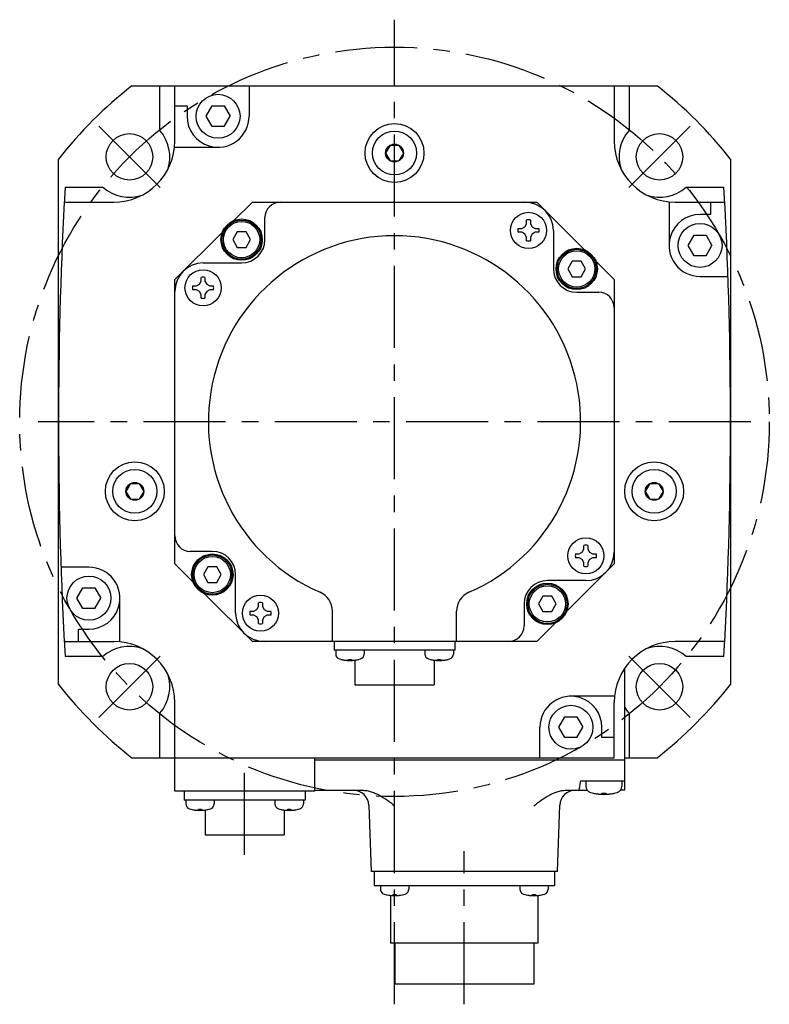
# Model space of a CAD drawing. Header units: millimetres. Extents: x 110 to 842, y 448 to 647.
# Tile 1 of 5: x 110 to 255, y 448 to 639. Entities that reach past the tile are written whole.
import ezdxf

# ---------------------------------------------------------------- set-up
doc = ezdxf.new("R2010")
doc.units = ezdxf.units.MM
doc.linetypes.add('CENTER', pattern=[50.8, 31.75, -6.35, 6.35, -6.35])
doc.layers.add('CENTER', color=2, linetype='CENTER')

msp = doc.modelspace()

# ---------------------------------------------------------------- linework, layer by layer
for p, q in [((131.8, 625.87), (233.41, 625.87)), ((137.22, 617.26), (137.22, 625.87)), ((140.11, 615.19), (140.11, 625.87)), ((154.48, 625.87), (154.48, 619.98)), ((225.11, 625.87), (225.11, 615.19)), ((228, 625.87), (228, 617.26)), ((140.11, 621.98), (142.48, 621.98)), ((142.48, 621.98), (142.48, 619.98)), ((146.17, 619.98), (147.33, 621.98)), ((147.33, 621.98), (149.64, 621.98)), ((149.64, 621.98), (150.79, 619.98)), ((147.33, 617.98), (146.17, 619.98)), ((149.64, 617.98), (150.79, 619.98)), ((149.64, 617.98), (147.33, 617.98)), ((140.05, 613.98), (148.48, 613.98)), ((181.77, 614.37), (180.89, 612.87)), ((181.77, 614.37), (183.45, 614.37)), ((183.45, 614.37), (184.33, 612.87)), ((117.61, 510.06), (117.61, 611.68)), ((180.89, 612.87), (181.77, 611.37)), ((184.33, 612.87), (183.45, 611.37)), ((247.61, 611.68), (247.61, 510.06)), ((181.77, 611.37), (183.45, 611.37)), ((118.9, 606.26), (126.22, 606.26)), ((239, 606.26), (246.32, 606.26)), ((118.74, 603.37), (128.29, 603.37)), ((151.55, 599.82), (155.11, 603.37)), ((155.11, 603.37), (210.11, 603.37)), ((210.11, 603.37), (219.33, 594.15)), ((235.71, 603.43), (235.71, 594.99)), ((236.93, 603.37), (246.48, 603.37)), ((243.71, 603.37), (243.71, 600.99)), ((157.54, 596.11), (157.54, 600.37)), ((243.71, 600.99), (241.71, 600.99)), ((206.52, 598.27), (207.26, 598.27)), ((207.26, 598.27), (207.83, 598.6)), ((207.83, 598.6), (208.16, 599.17)), ((208.16, 599.17), (208.16, 599.91)), ((208.9, 599.91), (208.9, 599.17)), ((208.9, 599.17), (209.24, 598.6)), ((209.24, 598.6), (209.81, 598.27)), ((209.81, 598.27), (210.55, 598.27)), ((140.11, 588.37), (149.33, 597.59)), ((152.17, 597.61), (151.31, 596.11)), ((153.91, 597.61), (152.17, 597.61)), ((154.77, 596.11), (153.91, 597.61)), ((207.26, 597.53), (206.52, 597.53)), ((207.83, 597.19), (207.26, 597.53)), ((208.16, 596.62), (207.83, 597.19)), ((208.16, 595.88), (208.16, 596.62)), ((209.24, 597.19), (208.9, 596.62)), ((208.9, 596.62), (208.9, 595.88)), ((209.81, 597.53), (209.24, 597.19)), ((210.55, 597.53), (209.81, 597.53)), ((213.35, 597.85), (213.35, 590.44)), ((239.41, 594.99), (240.56, 596.99)), ((240.56, 596.99), (242.87, 596.99)), ((242.87, 596.99), (244.02, 594.99)), ((151.31, 596.11), (152.17, 594.61)), ((152.17, 594.61), (153.91, 594.61)), ((153.91, 594.61), (154.77, 596.11)), ((240.56, 592.99), (239.41, 594.99)), ((242.87, 592.99), (244.02, 594.99)), ((242.87, 592.99), (240.56, 592.99)), ((145.63, 591.61), (153.04, 591.61)), ((216.98, 591.94), (216.11, 590.44)), ((218.71, 591.94), (216.98, 591.94)), ((219.58, 590.44), (218.71, 591.94)), ((221.56, 591.92), (225.11, 588.37)), ((145.21, 588.07), (145.21, 588.81)), ((145.95, 588.81), (145.95, 588.07)), ((216.11, 590.44), (216.98, 588.94)), ((216.98, 588.94), (218.71, 588.94)), ((218.71, 588.94), (219.58, 590.44)), ((241.71, 588.99), (247.11, 588.99)), ((140.11, 533.37), (140.11, 588.37)), ((143.57, 587.17), (144.31, 587.17)), ((144.31, 587.17), (144.88, 587.5)), ((144.88, 587.5), (145.21, 588.07)), ((145.95, 588.07), (146.28, 587.5)), ((146.28, 587.5), (146.86, 587.17)), ((146.86, 587.17), (147.6, 587.17)), ((225.11, 588.37), (225.11, 533.37)), ((144.31, 586.43), (143.57, 586.43)), ((144.88, 586.09), (144.31, 586.43)), ((145.21, 585.52), (144.88, 586.09)), ((145.21, 584.78), (145.21, 585.52)), ((146.28, 586.09), (145.95, 585.52)), ((145.95, 585.52), (145.95, 584.78)), ((146.86, 586.43), (146.28, 586.09)), ((147.6, 586.43), (146.86, 586.43)), ((217.85, 585.94), (222.11, 585.94)), ((131.54, 548.91), (130.66, 547.41)), ((131.54, 548.91), (133.22, 548.91)), ((133.22, 548.91), (134.1, 547.41)), ((232, 548.91), (231.12, 547.41)), ((232, 548.91), (233.68, 548.91)), ((233.68, 548.91), (234.56, 547.41)), ((130.66, 547.41), (131.54, 545.91)), ((134.1, 547.41), (133.22, 545.91)), ((231.12, 547.41), (232, 545.91)), ((234.56, 547.41), (233.68, 545.91)), ((131.54, 545.91), (133.22, 545.91)), ((232, 545.91), (233.68, 545.91)), ((147.37, 535.8), (143.11, 535.8)), ((218.36, 535.31), (218.93, 535.65)), ((218.93, 535.65), (219.26, 536.22)), ((219.26, 536.22), (219.26, 536.96)), ((220, 536.96), (220, 536.22)), ((220, 536.22), (220.34, 535.65)), ((220.34, 535.65), (220.91, 535.31)), ((217.62, 535.31), (218.36, 535.31)), ((218.36, 534.57), (217.62, 534.57)), ((218.93, 534.24), (218.36, 534.57)), ((219.26, 533.67), (218.93, 534.24)), ((219.26, 532.93), (219.26, 533.67)), ((220.34, 534.24), (220, 533.67)), ((220, 533.67), (220, 532.93)), ((220.91, 534.57), (220.34, 534.24)), ((220.91, 535.31), (221.65, 535.31)), ((221.65, 534.57), (220.91, 534.57)), ((123.5, 532.74), (118.1, 532.74)), ((143.66, 529.81), (140.11, 533.37)), ((146.5, 532.8), (145.64, 531.3)), ((148.24, 532.8), (146.5, 532.8)), ((149.1, 531.3), (148.24, 532.8)), ((225.11, 533.37), (215.89, 524.14)), ((145.64, 531.3), (146.5, 529.8)), ((146.5, 529.8), (148.24, 529.8)), ((148.24, 529.8), (149.1, 531.3)), ((151.87, 523.89), (151.87, 531.3)), ((219.59, 530.13), (212.18, 530.13)), ((121.19, 526.74), (122.35, 528.74)), ((122.35, 528.74), (124.66, 528.74)), ((124.66, 528.74), (125.81, 526.74)), ((122.35, 524.74), (121.19, 526.74)), ((124.66, 524.74), (125.81, 526.74)), ((129.5, 518.31), (129.5, 526.74)), ((155.11, 518.37), (145.88, 527.59)), ((156.31, 525.12), (156.31, 525.86)), ((157.05, 525.86), (157.05, 525.12)), ((211.31, 527.13), (210.44, 525.63)), ((213.04, 527.13), (211.31, 527.13)), ((213.91, 525.63), (213.04, 527.13)), ((124.66, 524.74), (122.35, 524.74)), ((154.67, 524.21), (155.41, 524.21)), ((155.41, 524.21), (155.98, 524.55)), ((155.98, 524.55), (156.31, 525.12)), ((157.05, 525.12), (157.38, 524.55)), ((157.38, 524.55), (157.96, 524.21)), ((157.96, 524.21), (158.7, 524.21)), ((170.61, 518.37), (170.61, 524.21)), ((194.61, 518.37), (194.61, 524.21)), ((207.68, 525.63), (207.68, 521.37)), ((210.44, 525.63), (211.31, 524.13)), ((211.31, 524.13), (213.04, 524.13)), ((213.04, 524.13), (213.91, 525.63)), ((155.41, 523.47), (154.67, 523.47)), ((155.98, 523.14), (155.41, 523.47)), ((156.31, 522.57), (155.98, 523.14)), ((156.31, 521.83), (156.31, 522.57)), ((157.38, 523.14), (157.05, 522.57)), ((157.05, 522.57), (157.05, 521.83)), ((157.96, 523.47), (157.38, 523.14)), ((158.7, 523.47), (157.96, 523.47)), ((121.5, 518.37), (121.5, 520.74)), ((121.5, 520.74), (123.5, 520.74)), ((213.66, 521.92), (210.11, 518.37)), ((118.74, 518.37), (128.29, 518.37)), ((210.11, 518.37), (155.11, 518.37)), ((170.91, 518.37), (170.91, 516.67)), ((194.31, 518.37), (194.31, 516.67)), ((246.48, 518.37), (236.93, 518.37)), ((194.31, 516.67), (170.91, 516.67)), ((171.23, 516.67), (171.23, 515.93)), ((176.73, 516.67), (176.73, 515.93)), ((188.49, 516.67), (188.49, 515.93)), ((193.99, 516.67), (193.99, 515.93)), ((126.22, 515.48), (118.9, 515.48)), ((172.23, 514.89), (172.25, 514.89)), ((173.7, 514.89), (174.26, 514.89)), ((173.7, 514.77), (173.7, 514.89)), ((174.26, 514.89), (174.26, 514.77)), ((174.96, 514.75), (174.96, 509.97)), ((175.71, 514.89), (175.73, 514.89)), ((189.49, 514.89), (189.51, 514.89)), ((190.26, 514.75), (190.26, 509.97)), ((190.96, 514.89), (191.52, 514.89)), ((190.96, 514.77), (190.96, 514.89)), ((191.52, 514.89), (191.52, 514.77)), ((192.97, 514.89), (192.99, 514.89)), ((246.32, 515.48), (239, 515.48)), ((227.11, 513.13), (227.11, 489.57)), ((174.96, 509.97), (190.26, 509.97)), ((225.17, 507.76), (216.73, 507.76)), ((140.11, 489.37), (140.11, 506.55)), ((225.11, 495.87), (225.11, 506.55)), ((137.22, 495.87), (137.22, 504.48)), ((214.42, 501.76), (215.58, 503.76)), ((215.58, 503.76), (217.89, 503.76)), ((217.89, 503.76), (219.04, 501.76)), ((228, 504.48), (228, 495.87)), ((210.73, 495.87), (210.73, 501.76)), ((215.58, 499.76), (214.42, 501.76)), ((217.89, 499.76), (219.04, 501.76)), ((222.73, 499.76), (222.73, 501.76)), ((217.89, 499.76), (215.58, 499.76)), ((225.11, 499.76), (222.73, 499.76)), ((131.8, 495.87), (225.11, 495.87)), ((167.11, 495.87), (167.11, 489.37)), ((227.11, 495.37), (167.11, 495.37)), ((227.11, 495.87), (233.41, 495.87)), ((218.61, 491.37), (218.29, 489.57)), ((218.61, 491.37), (227.11, 491.37)), ((219.61, 491.37), (219.61, 490.39)), ((226.61, 491.37), (226.61, 490.39)), ((167.11, 489.37), (140.11, 489.37)), ((141.91, 489.37), (141.91, 487.67)), ((165.31, 489.37), (165.31, 487.67)), ((167.11, 489.57), (176.39, 489.57)), ((215.83, 489.57), (219.91, 489.57)), ((221.06, 489.01), (221.09, 489.01)), ((222.74, 489.01), (223.48, 489.01)), ((222.74, 488.87), (222.74, 489.01)), ((223.48, 489.01), (223.48, 488.87)), ((225.13, 489.01), (225.16, 489.01)), ((227.11, 489.57), (226.31, 489.57)), ((165.31, 487.67), (141.91, 487.67)), ((142.23, 487.67), (142.23, 486.93)), ((143.23, 485.89), (143.25, 485.89)), ((144.7, 485.89), (145.26, 485.89)), ((144.7, 485.77), (144.7, 485.89)), ((145.26, 485.89), (145.26, 485.77)), ((146.71, 485.89), (146.73, 485.89)), ((147.73, 487.67), (147.73, 486.93)), ((159.49, 487.67), (159.49, 486.93)), ((160.49, 485.89), (160.51, 485.89)), ((161.96, 485.89), (162.52, 485.89)), ((161.96, 485.77), (161.96, 485.89)), ((162.52, 485.89), (162.52, 485.77)), ((163.97, 485.89), (163.99, 485.89)), ((164.99, 487.67), (164.99, 486.93)), ((177.63, 486.68), (178.11, 473.87)), ((214.11, 473.87), (214.59, 486.68)), ((145.96, 485.75), (145.96, 480.97)), ((161.26, 485.75), (161.26, 480.97)), ((145.96, 480.97), (161.26, 480.97)), ((214.11, 473.87), (178.11, 473.87)), ((178.66, 473.87), (178.66, 471.17)), ((213.56, 473.87), (213.56, 471.17)), ((178.66, 471.17), (213.56, 471.17)), ((179.87, 471.17), (179.87, 470.43)), ((185.37, 471.17), (185.37, 470.43)), ((206.84, 471.17), (206.84, 470.43)), ((212.34, 471.17), (212.34, 470.43)), ((180.87, 469.39), (180.9, 469.39)), ((181.86, 469.21), (181.86, 459.97)), ((182.34, 469.39), (182.9, 469.39)), ((182.34, 469.27), (182.34, 469.39)), ((182.9, 469.39), (182.9, 469.27)), ((184.35, 469.39), (184.37, 469.39)), ((207.84, 469.39), (207.87, 469.39)), ((209.31, 469.39), (209.87, 469.39)), ((209.31, 469.27), (209.31, 469.39)), ((209.87, 469.39), (209.87, 469.27)), ((210.36, 469.21), (210.36, 459.97)), ((211.32, 469.39), (211.34, 469.39)), ((210.36, 459.97), (181.86, 459.97)), ((182.66, 459.97), (182.66, 452.07)), ((209.56, 459.97), (209.56, 452.07)), ((209.56, 452.07), (182.66, 452.07))]:
    msp.add_line(p, q)
for centre, radius in [((148.48, 619.98), 4.25), ((182.61, 612.87), 5.7), ((131.34, 612.13), 4.5), ((182.61, 612.87), 4.25), ((233.87, 612.13), 4.5), ((182.61, 612.87), 1.72), ((208.53, 597.9), 3.5), ((153.04, 596.11), 4), ((153.04, 596.11), 3.8), ((153.04, 596.11), 3.5), ((241.71, 594.99), 4.25), ((217.85, 590.44), 4), ((217.85, 590.44), 3.8), ((217.85, 590.44), 3.5), ((145.58, 586.8), 3.5), ((132.38, 547.41), 5.7), ((232.84, 547.41), 5.7), ((132.38, 547.41), 4.25), ((232.84, 547.41), 4.25), ((132.38, 547.41), 1.72), ((232.84, 547.41), 1.72), ((219.63, 534.94), 3.5), ((147.37, 531.3), 4), ((147.37, 531.3), 3.8), ((147.37, 531.3), 3.5), ((123.5, 526.74), 4.25), ((212.18, 525.63), 4), ((212.18, 525.63), 3.8), ((212.18, 525.63), 3.5), ((156.68, 523.84), 3.5), ((131.34, 509.6), 4.5), ((233.87, 509.6), 4.5), ((216.73, 501.76), 4.25)]:
    msp.add_circle(centre, radius)
for centre, radius, start, end in [((182.61, 560.87), 82.5, 128.0123, 141.9877), ((182.61, 560.87), 82.5, 38.0123, 51.9877), ((148.48, 619.98), 6, 180, 253.1835), ((148.48, 619.98), 6, 253.1835, 0), ((131.34, 612.13), 7.8, 341.6661, 41.0922), ((233.87, 612.13), 7.8, 138.9078, 198.3176), ((128.29, 615.19), 11.82, 270, 0), ((236.93, 615.19), 11.82, 180, 270), ((917.61, 560.87), 800, 176.74767, 176.95473), ((131.34, 612.13), 7.8, 228.9078, 288.3176), ((233.87, 612.13), 7.8, 251.6661, 311.0922), ((-552.39, 560.87), 800, 3.04527, 3.25233), ((917.61, 560.87), 800, 176.95473, 183.04527), ((160.54, 600.37), 3, 90, 180), ((207.83, 597.85), 5.52, 0, 90), ((-552.39, 560.87), 800, 356.95473, 3.04527), ((241.71, 594.99), 6, 90, 163.1835), ((208.53, 597.9), 2.05, 169.6018, 190.3982), ((208.53, 597.9), 2.05, 79.6018, 100.3982), ((208.53, 597.9), 2.05, 349.6018, 10.3982), ((182.61, 560.87), 36, 293.5782, 246.4218), ((241.71, 594.99), 6, 163.1835, 270), ((153.04, 596.11), 4.5, 270, 0), ((208.53, 597.9), 2.05, 259.6018, 280.3982), ((145.63, 586.09), 5.52, 90, 180), ((145.58, 586.8), 2.05, 79.6018, 100.3982), ((217.85, 590.44), 4.5, 180, 270), ((145.58, 586.8), 2.05, 169.6018, 190.3982), ((145.58, 586.8), 2.05, 349.6018, 10.3982), ((222.11, 582.94), 3, 0, 90), ((145.58, 586.8), 2.05, 259.6018, 280.3982), ((143.11, 538.8), 3, 180, 270), ((147.37, 531.3), 4.5, 0, 90), ((219.63, 534.94), 2.05, 79.6018, 100.3982), ((219.59, 535.65), 5.52, 270, 0), ((219.63, 534.94), 2.05, 169.6018, 190.3982), ((219.63, 534.94), 2.05, 349.6018, 10.3982), ((123.5, 526.74), 6, 343.1835, 90), ((219.63, 534.94), 2.05, 259.6018, 280.3982), ((212.18, 525.63), 4.5, 90, 180), ((166.61, 524.21), 4, 0, 66.4218), ((198.61, 524.21), 4, 113.5782, 180), ((156.68, 523.84), 2.05, 79.6018, 100.3982), ((123.5, 526.74), 6, 270, 343.1835), ((156.68, 523.84), 2.05, 169.6018, 190.3982), ((156.68, 523.84), 2.05, 349.6018, 10.3982), ((157.39, 523.89), 5.52, 180, 270), ((156.68, 523.84), 2.05, 259.6018, 280.3982), ((204.68, 521.37), 3, 270, 0), ((917.61, 560.87), 800, 183.04527, 183.25233), ((128.29, 506.55), 11.82, 0, 90), ((236.93, 506.55), 11.82, 90, 180), ((-552.39, 560.87), 800, 356.74767, 356.95473), ((131.34, 509.6), 7.8, 71.6661, 131.0922), ((233.87, 509.6), 7.8, 48.9078, 108.3176), ((172.23, 515.93), 1, 180, 253.0422), ((173.98, 521.67), 7, 253.0422, 286.9578), ((173.98, 521.67), 6.99, 255.7013, 260.3879), ((173.98, 521.67), 6.99, 279.6121, 284.2987), ((175.73, 515.93), 1, 286.9578, 0), ((189.49, 515.93), 1, 180, 253.0422), ((191.24, 521.67), 7, 253.0422, 286.9578), ((191.24, 521.67), 6.99, 255.7013, 260.3879), ((191.24, 521.67), 6.99, 279.6121, 284.2987), ((192.99, 515.93), 1, 286.9578, 0), ((131.34, 509.6), 7.8, 318.9078, 18.3176), ((182.61, 560.87), 82.5, 218.0123, 231.9877), ((182.61, 560.87), 82.5, 308.0123, 321.9877), ((216.73, 501.76), 6, 73.1835, 180), ((216.73, 501.76), 6, 0, 73.1835), ((233.87, 509.6), 7.8, 209.8212, 221.0922), ((220.91, 490.39), 1.3, 180, 253.3985), ((225.31, 490.39), 1.3, 286.6015, 0), ((174.63, 486.57), 3, 2.131, 90), ((217.58, 486.57), 3, 90, 177.869), ((223.11, 497.77), 9, 253.3985, 286.6015), ((223.11, 497.77), 8.99, 257.0426, 261.8394), ((223.11, 497.77), 8.99, 278.1606, 282.9574), ((143.23, 486.93), 1, 180, 253.0422), ((144.98, 492.67), 7, 253.0422, 286.9578), ((144.98, 492.67), 6.99, 255.7013, 260.3879), ((144.98, 492.67), 6.99, 279.6121, 284.2987), ((146.73, 486.93), 1, 286.9578, 0), ((160.49, 486.93), 1, 180, 253.0422), ((162.24, 492.67), 7, 253.0422, 286.9578), ((162.24, 492.67), 6.99, 255.7013, 260.3879), ((162.24, 492.67), 6.99, 279.6121, 284.2987), ((163.99, 486.93), 1, 286.9578, 0), ((180.87, 470.43), 1, 180, 253.0422), ((182.62, 476.17), 7, 253.0422, 286.9578), ((182.62, 476.17), 6.99, 255.7013, 260.3879), ((182.62, 476.17), 6.99, 279.6121, 284.2987), ((184.37, 470.43), 1, 286.9578, 0), ((207.84, 470.43), 1, 180, 253.0422), ((209.59, 476.17), 7, 253.0422, 286.9578), ((209.59, 476.17), 6.99, 255.7013, 260.3879), ((209.59, 476.17), 6.99, 279.6121, 284.2987), ((211.34, 470.43), 1, 286.9578, 0)]:
    msp.add_arc(centre, radius, start, end)
for points, knots in [([(172.81, 514.77), (172.83, 514.77), (172.86, 514.77), (172.9, 514.76), (172.92, 514.76), (172.94, 514.76), (172.95, 514.75), (172.96, 514.75), (172.97, 514.75), (172.98, 514.75), (172.99, 514.75), (172.99, 514.75), (173.01, 514.75), (173.02, 514.75), (173.04, 514.74), (173.06, 514.74), (173.07, 514.74), (173.08, 514.74), (173.08, 514.74), (173.09, 514.74), (173.09, 514.74), (173.1, 514.74), (173.11, 514.74), (173.13, 514.74), (173.14, 514.74), (173.15, 514.73), (173.16, 514.73), (173.17, 514.73), (173.17, 514.73), (173.18, 514.73), (173.2, 514.73), (173.22, 514.73), (173.24, 514.73), (173.26, 514.73), (173.28, 514.73), (173.32, 514.72), (173.35, 514.72), (173.37, 514.72)], [0, 0, 0, 0, 0.125, 0.1875, 0.21875, 0.25, 0.28125, 0.3125, 0.328125, 0.335938, 0.34375, 0.359375, 0.375, 0.40625, 0.4375, 0.46875, 0.484375, 0.492188, 0.5, 0.507812, 0.515625, 0.53125, 0.5625, 0.59375, 0.625, 0.640625, 0.65625, 0.664062, 0.671875, 0.6875, 0.71875, 0.75, 0.78125, 0.8125, 0.84375, 0.875, 1, 1, 1, 1]), ([(173.37, 514.72), (173.39, 514.72), (173.4, 514.72), (173.43, 514.73), (173.44, 514.73), (173.46, 514.73), (173.46, 514.73), (173.47, 514.73), (173.47, 514.73), (173.48, 514.73), (173.48, 514.73), (173.49, 514.73), (173.5, 514.73), (173.51, 514.74), (173.52, 514.74), (173.53, 514.74), (173.53, 514.74), (173.54, 514.74), (173.54, 514.74), (173.55, 514.74), (173.56, 514.74), (173.57, 514.75), (173.57, 514.75), (173.58, 514.75), (173.58, 514.75), (173.58, 514.75), (173.59, 514.75), (173.6, 514.75), (173.61, 514.75), (173.63, 514.76), (173.66, 514.76), (173.68, 514.77), (173.7, 514.77)], [0, 0, 0, 0, 0.125, 0.1875, 0.25, 0.28125, 0.3125, 0.328125, 0.335938, 0.34375, 0.359375, 0.375, 0.40625, 0.4375, 0.46875, 0.484375, 0.5, 0.515625, 0.53125, 0.5625, 0.59375, 0.625, 0.640625, 0.65625, 0.664062, 0.671875, 0.6875, 0.71875, 0.75, 0.8125, 0.875, 1, 1, 1, 1]), ([(174.26, 514.77), (174.27, 514.77), (174.29, 514.77), (174.31, 514.76), (174.33, 514.76), (174.34, 514.75), (174.35, 514.75), (174.35, 514.75), (174.36, 514.75), (174.36, 514.75), (174.36, 514.75), (174.37, 514.75), (174.38, 514.75), (174.39, 514.74), (174.4, 514.74), (174.41, 514.74), (174.42, 514.74), (174.42, 514.74), (174.43, 514.74), (174.43, 514.74), (174.44, 514.74), (174.45, 514.74), (174.46, 514.73), (174.46, 514.73), (174.46, 514.73), (174.47, 514.73), (174.47, 514.73), (174.48, 514.73), (174.5, 514.73), (174.52, 514.73), (174.55, 514.72), (174.57, 514.72), (174.58, 514.72)], [0, 0, 0, 0, 0.125, 0.1875, 0.25, 0.28125, 0.3125, 0.328125, 0.335938, 0.34375, 0.359375, 0.375, 0.40625, 0.4375, 0.46875, 0.484375, 0.5, 0.515625, 0.53125, 0.5625, 0.59375, 0.625, 0.640625, 0.65625, 0.664062, 0.671875, 0.6875, 0.71875, 0.75, 0.8125, 0.875, 1, 1, 1, 1]), ([(174.58, 514.72), (174.6, 514.72), (174.64, 514.72), (174.67, 514.73), (174.69, 514.73), (174.71, 514.73), (174.73, 514.73), (174.74, 514.73), (174.75, 514.73), (174.75, 514.73), (174.76, 514.73), (174.77, 514.73), (174.78, 514.73), (174.8, 514.73), (174.82, 514.74), (174.83, 514.74), (174.84, 514.74), (174.85, 514.74), (174.86, 514.74), (174.86, 514.74), (174.87, 514.74), (174.87, 514.74), (174.89, 514.74), (174.9, 514.74), (174.92, 514.75), (174.93, 514.75), (174.93, 514.75), (174.94, 514.75), (174.94, 514.75), (174.96, 514.75), (174.97, 514.75), (174.99, 514.75), (175.01, 514.76), (175.03, 514.76), (175.05, 514.76), (175.09, 514.77), (175.12, 514.77), (175.15, 514.77)], [0, 0, 0, 0, 0.125, 0.1875, 0.21875, 0.25, 0.28125, 0.3125, 0.328125, 0.335938, 0.34375, 0.359375, 0.375, 0.40625, 0.4375, 0.46875, 0.484375, 0.492188, 0.5, 0.507812, 0.515625, 0.53125, 0.5625, 0.59375, 0.625, 0.640625, 0.65625, 0.664062, 0.671875, 0.6875, 0.71875, 0.75, 0.78125, 0.8125, 0.84375, 0.875, 1, 1, 1, 1]), ([(190.07, 514.77), (190.09, 514.77), (190.12, 514.77), (190.16, 514.76), (190.18, 514.76), (190.2, 514.76), (190.21, 514.75), (190.22, 514.75), (190.23, 514.75), (190.24, 514.75), (190.25, 514.75), (190.25, 514.75), (190.27, 514.75), (190.28, 514.75), (190.3, 514.74), (190.32, 514.74), (190.33, 514.74), (190.34, 514.74), (190.34, 514.74), (190.35, 514.74), (190.35, 514.74), (190.36, 514.74), (190.37, 514.74), (190.39, 514.74), (190.4, 514.74), (190.41, 514.73), (190.42, 514.73), (190.43, 514.73), (190.43, 514.73), (190.44, 514.73), (190.46, 514.73), (190.48, 514.73), (190.5, 514.73), (190.52, 514.73), (190.54, 514.73), (190.58, 514.72), (190.61, 514.72), (190.63, 514.72)], [0, 0, 0, 0, 0.125, 0.1875, 0.21875, 0.25, 0.28125, 0.3125, 0.328125, 0.335938, 0.34375, 0.359375, 0.375, 0.40625, 0.4375, 0.46875, 0.484375, 0.492188, 0.5, 0.507812, 0.515625, 0.53125, 0.5625, 0.59375, 0.625, 0.640625, 0.65625, 0.664062, 0.671875, 0.6875, 0.71875, 0.75, 0.78125, 0.8125, 0.84375, 0.875, 1, 1, 1, 1]), ([(190.63, 514.72), (190.65, 514.72), (190.66, 514.72), (190.69, 514.73), (190.7, 514.73), (190.72, 514.73), (190.72, 514.73), (190.73, 514.73), (190.73, 514.73), (190.74, 514.73), (190.74, 514.73), (190.75, 514.73), (190.76, 514.73), (190.77, 514.74), (190.78, 514.74), (190.79, 514.74), (190.79, 514.74), (190.8, 514.74), (190.8, 514.74), (190.81, 514.74), (190.82, 514.74), (190.83, 514.75), (190.83, 514.75), (190.84, 514.75), (190.84, 514.75), (190.84, 514.75), (190.85, 514.75), (190.86, 514.75), (190.87, 514.75), (190.89, 514.76), (190.92, 514.76), (190.94, 514.77), (190.96, 514.77)], [0, 0, 0, 0, 0.125, 0.1875, 0.25, 0.28125, 0.3125, 0.328125, 0.335938, 0.34375, 0.359375, 0.375, 0.40625, 0.4375, 0.46875, 0.484375, 0.5, 0.515625, 0.53125, 0.5625, 0.59375, 0.625, 0.640625, 0.65625, 0.664062, 0.671875, 0.6875, 0.71875, 0.75, 0.8125, 0.875, 1, 1, 1, 1]), ([(191.52, 514.77), (191.53, 514.77), (191.55, 514.77), (191.57, 514.76), (191.59, 514.76), (191.6, 514.75), (191.61, 514.75), (191.61, 514.75), (191.62, 514.75), (191.62, 514.75), (191.62, 514.75), (191.63, 514.75), (191.64, 514.75), (191.65, 514.74), (191.66, 514.74), (191.67, 514.74), (191.68, 514.74), (191.68, 514.74), (191.69, 514.74), (191.69, 514.74), (191.7, 514.74), (191.71, 514.74), (191.72, 514.73), (191.72, 514.73), (191.72, 514.73), (191.73, 514.73), (191.73, 514.73), (191.74, 514.73), (191.76, 514.73), (191.78, 514.73), (191.81, 514.72), (191.83, 514.72), (191.84, 514.72)], [0, 0, 0, 0, 0.125, 0.1875, 0.25, 0.28125, 0.3125, 0.328125, 0.335938, 0.34375, 0.359375, 0.375, 0.40625, 0.4375, 0.46875, 0.484375, 0.5, 0.515625, 0.53125, 0.5625, 0.59375, 0.625, 0.640625, 0.65625, 0.664062, 0.671875, 0.6875, 0.71875, 0.75, 0.8125, 0.875, 1, 1, 1, 1]), ([(191.84, 514.72), (191.86, 514.72), (191.9, 514.72), (191.93, 514.73), (191.95, 514.73), (191.97, 514.73), (191.99, 514.73), (192, 514.73), (192.01, 514.73), (192.01, 514.73), (192.02, 514.73), (192.03, 514.73), (192.04, 514.73), (192.06, 514.73), (192.08, 514.74), (192.09, 514.74), (192.1, 514.74), (192.11, 514.74), (192.12, 514.74), (192.12, 514.74), (192.13, 514.74), (192.13, 514.74), (192.15, 514.74), (192.16, 514.74), (192.18, 514.75), (192.19, 514.75), (192.19, 514.75), (192.2, 514.75), (192.2, 514.75), (192.22, 514.75), (192.23, 514.75), (192.25, 514.75), (192.27, 514.76), (192.29, 514.76), (192.31, 514.76), (192.35, 514.77), (192.38, 514.77), (192.41, 514.77)], [0, 0, 0, 0, 0.125, 0.1875, 0.21875, 0.25, 0.28125, 0.3125, 0.328125, 0.335938, 0.34375, 0.359375, 0.375, 0.40625, 0.4375, 0.46875, 0.484375, 0.492188, 0.5, 0.507812, 0.515625, 0.53125, 0.5625, 0.59375, 0.625, 0.640625, 0.65625, 0.664062, 0.671875, 0.6875, 0.71875, 0.75, 0.78125, 0.8125, 0.84375, 0.875, 1, 1, 1, 1]), ([(176.39, 489.57), (176.68, 489.57), (177.27, 489.52), (178.13, 489.31), (178.96, 488.99), (180.01, 488.46), (181.24, 487.65), (182.17, 486.93), (182.64, 486.57)], [0, 0, 0, 0, 0.124932, 0.249905, 0.374908, 0.499933, 0.749914, 1, 1, 1, 1]), ([(209.58, 486.57), (210.04, 486.93), (210.97, 487.65), (212.21, 488.46), (213.26, 488.99), (214.08, 489.31), (214.94, 489.52), (215.53, 489.57), (215.83, 489.57)], [0, 0, 0, 0, 0.250087, 0.500068, 0.625092, 0.750096, 0.875068, 1, 1, 1, 1]), ([(221.83, 488.87), (221.84, 488.87), (221.86, 488.87), (221.88, 488.86), (221.89, 488.86), (221.9, 488.86), (221.91, 488.86), (221.91, 488.86), (221.91, 488.86), (221.92, 488.86), (221.92, 488.86), (221.93, 488.86), (221.95, 488.86), (221.97, 488.85), (221.99, 488.85), (222, 488.85), (222.01, 488.85), (222.02, 488.85), (222.02, 488.85), (222.02, 488.85), (222.03, 488.85), (222.03, 488.85), (222.04, 488.85), (222.06, 488.85), (222.07, 488.84), (222.08, 488.84), (222.09, 488.84), (222.09, 488.84), (222.1, 488.84), (222.1, 488.84), (222.1, 488.84), (222.1, 488.84), (222.11, 488.84), (222.11, 488.84), (222.12, 488.84), (222.13, 488.84), (222.15, 488.84), (222.16, 488.84), (222.18, 488.84), (222.19, 488.84), (222.2, 488.83), (222.21, 488.83), (222.21, 488.83), (222.21, 488.83), (222.22, 488.83), (222.22, 488.83), (222.24, 488.83), (222.25, 488.83), (222.26, 488.83), (222.27, 488.83), (222.28, 488.83), (222.28, 488.83), (222.29, 488.83), (222.29, 488.83), (222.29, 488.83), (222.3, 488.83), (222.31, 488.83), (222.32, 488.83), (222.34, 488.83), (222.37, 488.83), (222.39, 488.83), (222.41, 488.82)], [0, 0, 0, 0, 0.0625, 0.09375, 0.125, 0.140625, 0.15625, 0.164062, 0.167969, 0.171875, 0.179688, 0.1875, 0.21875, 0.25, 0.28125, 0.3125, 0.320312, 0.328125, 0.332031, 0.335938, 0.34375, 0.359375, 0.375, 0.40625, 0.4375, 0.453125, 0.46875, 0.484375, 0.492188, 0.496094, 0.5, 0.503906, 0.507812, 0.515625, 0.53125, 0.546875, 0.5625, 0.59375, 0.625, 0.640625, 0.65625, 0.664062, 0.667969, 0.671875, 0.679688, 0.6875, 0.71875, 0.75, 0.78125, 0.796875, 0.8125, 0.820312, 0.828125, 0.832031, 0.835938, 0.84375, 0.859375, 0.875, 0.90625, 0.9375, 1, 1, 1, 1]), ([(222.41, 488.82), (222.41, 488.82), (222.42, 488.83), (222.44, 488.83), (222.45, 488.83), (222.45, 488.83), (222.45, 488.83), (222.46, 488.83), (222.46, 488.83), (222.47, 488.83), (222.49, 488.83), (222.5, 488.83), (222.51, 488.83), (222.51, 488.83), (222.52, 488.83), (222.52, 488.83), (222.52, 488.83), (222.53, 488.83), (222.54, 488.84), (222.55, 488.84), (222.55, 488.84), (222.56, 488.84), (222.56, 488.84), (222.56, 488.84), (222.57, 488.84), (222.57, 488.84), (222.58, 488.84), (222.59, 488.84), (222.6, 488.84), (222.61, 488.85), (222.62, 488.85), (222.62, 488.85), (222.62, 488.85), (222.63, 488.85), (222.63, 488.85), (222.64, 488.85), (222.65, 488.85), (222.66, 488.85), (222.66, 488.85), (222.67, 488.86), (222.67, 488.86), (222.68, 488.86), (222.68, 488.86), (222.69, 488.86), (222.7, 488.86), (222.72, 488.86), (222.73, 488.87), (222.74, 488.87)], [0, 0, 0, 0, 0.0625, 0.125, 0.140625, 0.15625, 0.164062, 0.171875, 0.1875, 0.21875, 0.25, 0.28125, 0.3125, 0.328125, 0.335938, 0.34375, 0.359375, 0.375, 0.40625, 0.4375, 0.46875, 0.484375, 0.492188, 0.5, 0.507812, 0.515625, 0.53125, 0.5625, 0.59375, 0.625, 0.640625, 0.65625, 0.664062, 0.671875, 0.6875, 0.71875, 0.75, 0.78125, 0.8125, 0.828125, 0.835938, 0.84375, 0.859375, 0.875, 0.90625, 0.9375, 1, 1, 1, 1]), ([(223.48, 488.87), (223.48, 488.87), (223.5, 488.86), (223.51, 488.86), (223.52, 488.86), (223.52, 488.86), (223.52, 488.86), (223.53, 488.86), (223.54, 488.86), (223.54, 488.86), (223.56, 488.85), (223.57, 488.85), (223.58, 488.85), (223.58, 488.85), (223.59, 488.85), (223.59, 488.85), (223.59, 488.85), (223.6, 488.85), (223.61, 488.85), (223.62, 488.84), (223.62, 488.84), (223.63, 488.84), (223.63, 488.84), (223.63, 488.84), (223.64, 488.84), (223.64, 488.84), (223.65, 488.84), (223.66, 488.84), (223.67, 488.84), (223.68, 488.84), (223.69, 488.84), (223.69, 488.83), (223.7, 488.83), (223.7, 488.83), (223.7, 488.83), (223.71, 488.83), (223.72, 488.83), (223.73, 488.83), (223.74, 488.83), (223.74, 488.83), (223.74, 488.83), (223.75, 488.83), (223.75, 488.83), (223.76, 488.83), (223.77, 488.83), (223.79, 488.83), (223.8, 488.83), (223.81, 488.82)], [0, 0, 0, 0, 0.0625, 0.125, 0.140625, 0.15625, 0.164062, 0.171875, 0.1875, 0.21875, 0.25, 0.28125, 0.3125, 0.328125, 0.335938, 0.34375, 0.359375, 0.375, 0.40625, 0.4375, 0.46875, 0.484375, 0.492188, 0.5, 0.507812, 0.515625, 0.53125, 0.5625, 0.59375, 0.625, 0.640625, 0.65625, 0.664062, 0.671875, 0.6875, 0.71875, 0.75, 0.78125, 0.8125, 0.828125, 0.835938, 0.84375, 0.859375, 0.875, 0.90625, 0.9375, 1, 1, 1, 1]), ([(223.81, 488.82), (223.82, 488.82), (223.84, 488.83), (223.86, 488.83), (223.87, 488.83), (223.88, 488.83), (223.88, 488.83), (223.89, 488.83), (223.89, 488.83), (223.9, 488.83), (223.9, 488.83), (223.91, 488.83), (223.93, 488.83), (223.95, 488.83), (223.97, 488.83), (223.98, 488.83), (223.99, 488.83), (224, 488.83), (224, 488.83), (224, 488.83), (224.01, 488.83), (224.01, 488.83), (224.02, 488.83), (224.03, 488.84), (224.05, 488.84), (224.06, 488.84), (224.07, 488.84), (224.07, 488.84), (224.08, 488.84), (224.08, 488.84), (224.08, 488.84), (224.08, 488.84), (224.09, 488.84), (224.09, 488.84), (224.1, 488.84), (224.11, 488.84), (224.12, 488.84), (224.14, 488.84), (224.16, 488.85), (224.17, 488.85), (224.18, 488.85), (224.19, 488.85), (224.19, 488.85), (224.19, 488.85), (224.19, 488.85), (224.2, 488.85), (224.21, 488.85), (224.23, 488.85), (224.24, 488.85), (224.25, 488.85), (224.26, 488.85), (224.26, 488.85), (224.27, 488.86), (224.27, 488.86), (224.27, 488.86), (224.28, 488.86), (224.29, 488.86), (224.3, 488.86), (224.32, 488.86), (224.35, 488.86), (224.37, 488.87), (224.39, 488.87)], [0, 0, 0, 0, 0.0625, 0.09375, 0.125, 0.140625, 0.15625, 0.164062, 0.167969, 0.171875, 0.179688, 0.1875, 0.21875, 0.25, 0.28125, 0.3125, 0.320312, 0.328125, 0.332031, 0.335938, 0.34375, 0.359375, 0.375, 0.40625, 0.4375, 0.453125, 0.46875, 0.484375, 0.492188, 0.496094, 0.5, 0.503906, 0.507812, 0.515625, 0.53125, 0.546875, 0.5625, 0.59375, 0.625, 0.640625, 0.65625, 0.664062, 0.667969, 0.671875, 0.679688, 0.6875, 0.71875, 0.75, 0.78125, 0.796875, 0.8125, 0.820312, 0.828125, 0.832031, 0.835938, 0.84375, 0.859375, 0.875, 0.90625, 0.9375, 1, 1, 1, 1]), ([(143.81, 485.77), (143.83, 485.77), (143.86, 485.77), (143.9, 485.76), (143.92, 485.76), (143.94, 485.76), (143.95, 485.75), (143.96, 485.75), (143.97, 485.75), (143.98, 485.75), (143.99, 485.75), (143.99, 485.75), (144.01, 485.75), (144.02, 485.75), (144.04, 485.74), (144.06, 485.74), (144.07, 485.74), (144.08, 485.74), (144.08, 485.74), (144.09, 485.74), (144.09, 485.74), (144.1, 485.74), (144.11, 485.74), (144.13, 485.74), (144.14, 485.74), (144.15, 485.73), (144.16, 485.73), (144.17, 485.73), (144.17, 485.73), (144.18, 485.73), (144.2, 485.73), (144.22, 485.73), (144.24, 485.73), (144.26, 485.73), (144.28, 485.73), (144.32, 485.72), (144.35, 485.72), (144.37, 485.72)], [0, 0, 0, 0, 0.125, 0.1875, 0.21875, 0.25, 0.28125, 0.3125, 0.328125, 0.335938, 0.34375, 0.359375, 0.375, 0.40625, 0.4375, 0.46875, 0.484375, 0.492188, 0.5, 0.507812, 0.515625, 0.53125, 0.5625, 0.59375, 0.625, 0.640625, 0.65625, 0.664062, 0.671875, 0.6875, 0.71875, 0.75, 0.78125, 0.8125, 0.84375, 0.875, 1, 1, 1, 1]), ([(144.37, 485.72), (144.39, 485.72), (144.4, 485.72), (144.43, 485.73), (144.44, 485.73), (144.46, 485.73), (144.46, 485.73), (144.47, 485.73), (144.47, 485.73), (144.48, 485.73), (144.48, 485.73), (144.49, 485.73), (144.5, 485.73), (144.51, 485.74), (144.52, 485.74), (144.53, 485.74), (144.53, 485.74), (144.54, 485.74), (144.54, 485.74), (144.55, 485.74), (144.56, 485.74), (144.57, 485.75), (144.57, 485.75), (144.58, 485.75), (144.58, 485.75), (144.58, 485.75), (144.59, 485.75), (144.6, 485.75), (144.61, 485.75), (144.63, 485.76), (144.66, 485.76), (144.68, 485.77), (144.7, 485.77)], [0, 0, 0, 0, 0.125, 0.1875, 0.25, 0.28125, 0.3125, 0.328125, 0.335938, 0.34375, 0.359375, 0.375, 0.40625, 0.4375, 0.46875, 0.484375, 0.5, 0.515625, 0.53125, 0.5625, 0.59375, 0.625, 0.640625, 0.65625, 0.664062, 0.671875, 0.6875, 0.71875, 0.75, 0.8125, 0.875, 1, 1, 1, 1]), ([(145.26, 485.77), (145.27, 485.77), (145.29, 485.77), (145.31, 485.76), (145.33, 485.76), (145.34, 485.75), (145.35, 485.75), (145.35, 485.75), (145.36, 485.75), (145.36, 485.75), (145.36, 485.75), (145.37, 485.75), (145.38, 485.75), (145.39, 485.74), (145.4, 485.74), (145.41, 485.74), (145.42, 485.74), (145.42, 485.74), (145.43, 485.74), (145.43, 485.74), (145.44, 485.74), (145.45, 485.74), (145.46, 485.73), (145.46, 485.73), (145.46, 485.73), (145.47, 485.73), (145.47, 485.73), (145.48, 485.73), (145.5, 485.73), (145.52, 485.73), (145.55, 485.72), (145.57, 485.72), (145.58, 485.72)], [0, 0, 0, 0, 0.125, 0.1875, 0.25, 0.28125, 0.3125, 0.328125, 0.335938, 0.34375, 0.359375, 0.375, 0.40625, 0.4375, 0.46875, 0.484375, 0.5, 0.515625, 0.53125, 0.5625, 0.59375, 0.625, 0.640625, 0.65625, 0.664062, 0.671875, 0.6875, 0.71875, 0.75, 0.8125, 0.875, 1, 1, 1, 1]), ([(145.58, 485.72), (145.6, 485.72), (145.64, 485.72), (145.67, 485.73), (145.69, 485.73), (145.71, 485.73), (145.73, 485.73), (145.74, 485.73), (145.75, 485.73), (145.75, 485.73), (145.76, 485.73), (145.77, 485.73), (145.78, 485.73), (145.8, 485.73), (145.82, 485.74), (145.83, 485.74), (145.84, 485.74), (145.85, 485.74), (145.86, 485.74), (145.86, 485.74), (145.87, 485.74), (145.87, 485.74), (145.89, 485.74), (145.9, 485.74), (145.92, 485.75), (145.93, 485.75), (145.93, 485.75), (145.94, 485.75), (145.94, 485.75), (145.96, 485.75), (145.97, 485.75), (145.99, 485.75), (146.01, 485.76), (146.03, 485.76), (146.05, 485.76), (146.09, 485.77), (146.12, 485.77), (146.15, 485.77)], [0, 0, 0, 0, 0.125, 0.1875, 0.21875, 0.25, 0.28125, 0.3125, 0.328125, 0.335938, 0.34375, 0.359375, 0.375, 0.40625, 0.4375, 0.46875, 0.484375, 0.492188, 0.5, 0.507812, 0.515625, 0.53125, 0.5625, 0.59375, 0.625, 0.640625, 0.65625, 0.664062, 0.671875, 0.6875, 0.71875, 0.75, 0.78125, 0.8125, 0.84375, 0.875, 1, 1, 1, 1]), ([(161.07, 485.77), (161.09, 485.77), (161.12, 485.77), (161.16, 485.76), (161.18, 485.76), (161.2, 485.76), (161.21, 485.75), (161.22, 485.75), (161.23, 485.75), (161.24, 485.75), (161.25, 485.75), (161.25, 485.75), (161.27, 485.75), (161.28, 485.75), (161.3, 485.74), (161.32, 485.74), (161.33, 485.74), (161.34, 485.74), (161.34, 485.74), (161.35, 485.74), (161.35, 485.74), (161.36, 485.74), (161.37, 485.74), (161.39, 485.74), (161.4, 485.74), (161.41, 485.73), (161.42, 485.73), (161.43, 485.73), (161.43, 485.73), (161.44, 485.73), (161.46, 485.73), (161.48, 485.73), (161.5, 485.73), (161.52, 485.73), (161.54, 485.73), (161.58, 485.72), (161.61, 485.72), (161.63, 485.72)], [0, 0, 0, 0, 0.125, 0.1875, 0.21875, 0.25, 0.28125, 0.3125, 0.328125, 0.335938, 0.34375, 0.359375, 0.375, 0.40625, 0.4375, 0.46875, 0.484375, 0.492188, 0.5, 0.507812, 0.515625, 0.53125, 0.5625, 0.59375, 0.625, 0.640625, 0.65625, 0.664062, 0.671875, 0.6875, 0.71875, 0.75, 0.78125, 0.8125, 0.84375, 0.875, 1, 1, 1, 1]), ([(161.63, 485.72), (161.65, 485.72), (161.66, 485.72), (161.69, 485.73), (161.7, 485.73), (161.72, 485.73), (161.72, 485.73), (161.73, 485.73), (161.73, 485.73), (161.74, 485.73), (161.74, 485.73), (161.75, 485.73), (161.76, 485.73), (161.77, 485.74), (161.78, 485.74), (161.79, 485.74), (161.79, 485.74), (161.8, 485.74), (161.8, 485.74), (161.81, 485.74), (161.82, 485.74), (161.83, 485.75), (161.83, 485.75), (161.84, 485.75), (161.84, 485.75), (161.84, 485.75), (161.85, 485.75), (161.86, 485.75), (161.87, 485.75), (161.89, 485.76), (161.92, 485.76), (161.94, 485.77), (161.96, 485.77)], [0, 0, 0, 0, 0.125, 0.1875, 0.25, 0.28125, 0.3125, 0.328125, 0.335938, 0.34375, 0.359375, 0.375, 0.40625, 0.4375, 0.46875, 0.484375, 0.5, 0.515625, 0.53125, 0.5625, 0.59375, 0.625, 0.640625, 0.65625, 0.664062, 0.671875, 0.6875, 0.71875, 0.75, 0.8125, 0.875, 1, 1, 1, 1]), ([(162.52, 485.77), (162.53, 485.77), (162.55, 485.77), (162.57, 485.76), (162.59, 485.76), (162.6, 485.75), (162.61, 485.75), (162.61, 485.75), (162.62, 485.75), (162.62, 485.75), (162.62, 485.75), (162.63, 485.75), (162.64, 485.75), (162.65, 485.74), (162.66, 485.74), (162.67, 485.74), (162.68, 485.74), (162.68, 485.74), (162.69, 485.74), (162.69, 485.74), (162.7, 485.74), (162.71, 485.74), (162.72, 485.73), (162.72, 485.73), (162.72, 485.73), (162.73, 485.73), (162.73, 485.73), (162.74, 485.73), (162.76, 485.73), (162.78, 485.73), (162.81, 485.72), (162.83, 485.72), (162.84, 485.72)], [0, 0, 0, 0, 0.125, 0.1875, 0.25, 0.28125, 0.3125, 0.328125, 0.335938, 0.34375, 0.359375, 0.375, 0.40625, 0.4375, 0.46875, 0.484375, 0.5, 0.515625, 0.53125, 0.5625, 0.59375, 0.625, 0.640625, 0.65625, 0.664062, 0.671875, 0.6875, 0.71875, 0.75, 0.8125, 0.875, 1, 1, 1, 1]), ([(162.84, 485.72), (162.86, 485.72), (162.9, 485.72), (162.93, 485.73), (162.95, 485.73), (162.97, 485.73), (162.99, 485.73), (163, 485.73), (163.01, 485.73), (163.01, 485.73), (163.02, 485.73), (163.03, 485.73), (163.04, 485.73), (163.06, 485.73), (163.08, 485.74), (163.09, 485.74), (163.1, 485.74), (163.11, 485.74), (163.12, 485.74), (163.12, 485.74), (163.13, 485.74), (163.13, 485.74), (163.15, 485.74), (163.16, 485.74), (163.18, 485.75), (163.19, 485.75), (163.19, 485.75), (163.2, 485.75), (163.2, 485.75), (163.22, 485.75), (163.23, 485.75), (163.25, 485.75), (163.27, 485.76), (163.29, 485.76), (163.31, 485.76), (163.35, 485.77), (163.38, 485.77), (163.41, 485.77)], [0, 0, 0, 0, 0.125, 0.1875, 0.21875, 0.25, 0.28125, 0.3125, 0.328125, 0.335938, 0.34375, 0.359375, 0.375, 0.40625, 0.4375, 0.46875, 0.484375, 0.492188, 0.5, 0.507812, 0.515625, 0.53125, 0.5625, 0.59375, 0.625, 0.640625, 0.65625, 0.664062, 0.671875, 0.6875, 0.71875, 0.75, 0.78125, 0.8125, 0.84375, 0.875, 1, 1, 1, 1]), ([(181.46, 469.27), (181.48, 469.27), (181.51, 469.27), (181.54, 469.26), (181.57, 469.26), (181.58, 469.26), (181.6, 469.25), (181.61, 469.25), (181.62, 469.25), (181.62, 469.25), (181.63, 469.25), (181.64, 469.25), (181.65, 469.25), (181.67, 469.25), (181.69, 469.24), (181.7, 469.24), (181.72, 469.24), (181.72, 469.24), (181.73, 469.24), (181.73, 469.24), (181.74, 469.24), (181.75, 469.24), (181.76, 469.24), (181.77, 469.24), (181.79, 469.24), (181.8, 469.23), (181.81, 469.23), (181.81, 469.23), (181.82, 469.23), (181.83, 469.23), (181.84, 469.23), (181.86, 469.23), (181.88, 469.23), (181.9, 469.23), (181.92, 469.23), (181.96, 469.22), (181.99, 469.22), (182.02, 469.22)], [0, 0, 0, 0, 0.125, 0.1875, 0.21875, 0.25, 0.28125, 0.3125, 0.328125, 0.335938, 0.34375, 0.359375, 0.375, 0.40625, 0.4375, 0.46875, 0.484375, 0.492188, 0.5, 0.507812, 0.515625, 0.53125, 0.5625, 0.59375, 0.625, 0.640625, 0.65625, 0.664062, 0.671875, 0.6875, 0.71875, 0.75, 0.78125, 0.8125, 0.84375, 0.875, 1, 1, 1, 1]), ([(182.02, 469.22), (182.03, 469.22), (182.05, 469.22), (182.07, 469.23), (182.09, 469.23), (182.1, 469.23), (182.11, 469.23), (182.11, 469.23), (182.12, 469.23), (182.12, 469.23), (182.13, 469.23), (182.13, 469.23), (182.14, 469.23), (182.15, 469.24), (182.16, 469.24), (182.17, 469.24), (182.18, 469.24), (182.18, 469.24), (182.19, 469.24), (182.19, 469.24), (182.2, 469.24), (182.21, 469.25), (182.22, 469.25), (182.22, 469.25), (182.22, 469.25), (182.23, 469.25), (182.23, 469.25), (182.24, 469.25), (182.26, 469.25), (182.28, 469.26), (182.31, 469.26), (182.33, 469.27), (182.34, 469.27)], [0, 0, 0, 0, 0.125, 0.1875, 0.25, 0.28125, 0.3125, 0.328125, 0.335938, 0.34375, 0.359375, 0.375, 0.40625, 0.4375, 0.46875, 0.484375, 0.5, 0.515625, 0.53125, 0.5625, 0.59375, 0.625, 0.640625, 0.65625, 0.664062, 0.671875, 0.6875, 0.71875, 0.75, 0.8125, 0.875, 1, 1, 1, 1]), ([(182.9, 469.27), (182.92, 469.27), (182.93, 469.27), (182.96, 469.26), (182.97, 469.26), (182.98, 469.25), (182.99, 469.25), (183, 469.25), (183, 469.25), (183, 469.25), (183.01, 469.25), (183.02, 469.25), (183.03, 469.25), (183.04, 469.24), (183.05, 469.24), (183.05, 469.24), (183.06, 469.24), (183.06, 469.24), (183.07, 469.24), (183.08, 469.24), (183.09, 469.24), (183.1, 469.24), (183.1, 469.23), (183.1, 469.23), (183.11, 469.23), (183.11, 469.23), (183.12, 469.23), (183.13, 469.23), (183.14, 469.23), (183.16, 469.23), (183.19, 469.22), (183.21, 469.22), (183.23, 469.22)], [0, 0, 0, 0, 0.125, 0.1875, 0.25, 0.28125, 0.3125, 0.328125, 0.335938, 0.34375, 0.359375, 0.375, 0.40625, 0.4375, 0.46875, 0.484375, 0.5, 0.515625, 0.53125, 0.5625, 0.59375, 0.625, 0.640625, 0.65625, 0.664062, 0.671875, 0.6875, 0.71875, 0.75, 0.8125, 0.875, 1, 1, 1, 1]), ([(183.23, 469.22), (183.25, 469.22), (183.28, 469.22), (183.32, 469.23), (183.34, 469.23), (183.35, 469.23), (183.37, 469.23), (183.38, 469.23), (183.39, 469.23), (183.4, 469.23), (183.4, 469.23), (183.41, 469.23), (183.43, 469.23), (183.44, 469.23), (183.46, 469.24), (183.48, 469.24), (183.49, 469.24), (183.5, 469.24), (183.5, 469.24), (183.51, 469.24), (183.51, 469.24), (183.52, 469.24), (183.53, 469.24), (183.55, 469.24), (183.56, 469.25), (183.57, 469.25), (183.58, 469.25), (183.58, 469.25), (183.59, 469.25), (183.6, 469.25), (183.62, 469.25), (183.64, 469.25), (183.66, 469.26), (183.68, 469.26), (183.7, 469.26), (183.73, 469.27), (183.77, 469.27), (183.79, 469.27)], [0, 0, 0, 0, 0.125, 0.1875, 0.21875, 0.25, 0.28125, 0.3125, 0.328125, 0.335938, 0.34375, 0.359375, 0.375, 0.40625, 0.4375, 0.46875, 0.484375, 0.492188, 0.5, 0.507812, 0.515625, 0.53125, 0.5625, 0.59375, 0.625, 0.640625, 0.65625, 0.664062, 0.671875, 0.6875, 0.71875, 0.75, 0.78125, 0.8125, 0.84375, 0.875, 1, 1, 1, 1]), ([(208.43, 469.27), (208.45, 469.27), (208.48, 469.27), (208.51, 469.26), (208.54, 469.26), (208.55, 469.26), (208.57, 469.25), (208.58, 469.25), (208.59, 469.25), (208.59, 469.25), (208.6, 469.25), (208.61, 469.25), (208.62, 469.25), (208.64, 469.25), (208.66, 469.24), (208.67, 469.24), (208.69, 469.24), (208.69, 469.24), (208.7, 469.24), (208.7, 469.24), (208.71, 469.24), (208.72, 469.24), (208.73, 469.24), (208.74, 469.24), (208.76, 469.24), (208.77, 469.23), (208.78, 469.23), (208.78, 469.23), (208.79, 469.23), (208.8, 469.23), (208.81, 469.23), (208.83, 469.23), (208.85, 469.23), (208.87, 469.23), (208.89, 469.23), (208.93, 469.22), (208.96, 469.22), (208.99, 469.22)], [0, 0, 0, 0, 0.125, 0.1875, 0.21875, 0.25, 0.28125, 0.3125, 0.328125, 0.335938, 0.34375, 0.359375, 0.375, 0.40625, 0.4375, 0.46875, 0.484375, 0.492188, 0.5, 0.507812, 0.515625, 0.53125, 0.5625, 0.59375, 0.625, 0.640625, 0.65625, 0.664062, 0.671875, 0.6875, 0.71875, 0.75, 0.78125, 0.8125, 0.84375, 0.875, 1, 1, 1, 1]), ([(208.99, 469.22), (209, 469.22), (209.02, 469.22), (209.04, 469.23), (209.06, 469.23), (209.07, 469.23), (209.08, 469.23), (209.08, 469.23), (209.09, 469.23), (209.09, 469.23), (209.1, 469.23), (209.1, 469.23), (209.11, 469.23), (209.12, 469.24), (209.13, 469.24), (209.14, 469.24), (209.15, 469.24), (209.15, 469.24), (209.16, 469.24), (209.16, 469.24), (209.17, 469.24), (209.18, 469.25), (209.19, 469.25), (209.19, 469.25), (209.19, 469.25), (209.2, 469.25), (209.2, 469.25), (209.21, 469.25), (209.23, 469.25), (209.25, 469.26), (209.28, 469.26), (209.3, 469.27), (209.31, 469.27)], [0, 0, 0, 0, 0.125, 0.1875, 0.25, 0.28125, 0.3125, 0.328125, 0.335938, 0.34375, 0.359375, 0.375, 0.40625, 0.4375, 0.46875, 0.484375, 0.5, 0.515625, 0.53125, 0.5625, 0.59375, 0.625, 0.640625, 0.65625, 0.664062, 0.671875, 0.6875, 0.71875, 0.75, 0.8125, 0.875, 1, 1, 1, 1]), ([(209.87, 469.27), (209.89, 469.27), (209.9, 469.27), (209.93, 469.26), (209.94, 469.26), (209.95, 469.25), (209.96, 469.25), (209.97, 469.25), (209.97, 469.25), (209.97, 469.25), (209.98, 469.25), (209.99, 469.25), (210, 469.25), (210.01, 469.24), (210.02, 469.24), (210.02, 469.24), (210.03, 469.24), (210.03, 469.24), (210.04, 469.24), (210.05, 469.24), (210.06, 469.24), (210.07, 469.24), (210.07, 469.23), (210.07, 469.23), (210.08, 469.23), (210.08, 469.23), (210.09, 469.23), (210.1, 469.23), (210.11, 469.23), (210.13, 469.23), (210.16, 469.22), (210.18, 469.22), (210.2, 469.22)], [0, 0, 0, 0, 0.125, 0.1875, 0.25, 0.28125, 0.3125, 0.328125, 0.335938, 0.34375, 0.359375, 0.375, 0.40625, 0.4375, 0.46875, 0.484375, 0.5, 0.515625, 0.53125, 0.5625, 0.59375, 0.625, 0.640625, 0.65625, 0.664062, 0.671875, 0.6875, 0.71875, 0.75, 0.8125, 0.875, 1, 1, 1, 1]), ([(210.2, 469.22), (210.22, 469.22), (210.25, 469.22), (210.29, 469.23), (210.31, 469.23), (210.32, 469.23), (210.34, 469.23), (210.35, 469.23), (210.36, 469.23), (210.37, 469.23), (210.37, 469.23), (210.38, 469.23), (210.4, 469.23), (210.41, 469.23), (210.43, 469.24), (210.45, 469.24), (210.46, 469.24), (210.47, 469.24), (210.47, 469.24), (210.48, 469.24), (210.48, 469.24), (210.49, 469.24), (210.5, 469.24), (210.52, 469.24), (210.53, 469.25), (210.54, 469.25), (210.55, 469.25), (210.55, 469.25), (210.56, 469.25), (210.57, 469.25), (210.59, 469.25), (210.61, 469.25), (210.63, 469.26), (210.65, 469.26), (210.67, 469.26), (210.7, 469.27), (210.74, 469.27), (210.76, 469.27)], [0, 0, 0, 0, 0.125, 0.1875, 0.21875, 0.25, 0.28125, 0.3125, 0.328125, 0.335938, 0.34375, 0.359375, 0.375, 0.40625, 0.4375, 0.46875, 0.484375, 0.492188, 0.5, 0.507812, 0.515625, 0.53125, 0.5625, 0.59375, 0.625, 0.640625, 0.65625, 0.664062, 0.671875, 0.6875, 0.71875, 0.75, 0.78125, 0.8125, 0.84375, 0.875, 1, 1, 1, 1])]:
    msp.add_open_spline(points, degree=3, knots=knots)
at = {"layer": 'CENTER', "ltscale": 0.5}
for p, q in [((182.61, 448.16), (182.61, 638.67)), ((131.34, 612.13), (125.39, 618.08)), ((233.87, 612.13), (239.82, 618.08)), ((131.34, 612.13), (137.29, 606.19)), ((233.87, 612.13), (227.93, 606.19)), ((251.52, 560.87), (113.69, 560.87)), ((131.34, 509.6), (137.29, 515.55)), ((233.87, 509.6), (227.93, 515.55)), ((131.34, 509.6), (125.39, 503.66)), ((233.87, 509.6), (239.82, 503.66)), ((153.61, 477.06), (153.61, 493.28)), ((196.11, 448.16), (196.11, 477.78))]:
    msp.add_line(p, q, dxfattribs=at)
msp.add_circle((182.61, 560.87), 72.5, dxfattribs=at)

doc.saveas('drawing.dxf')
